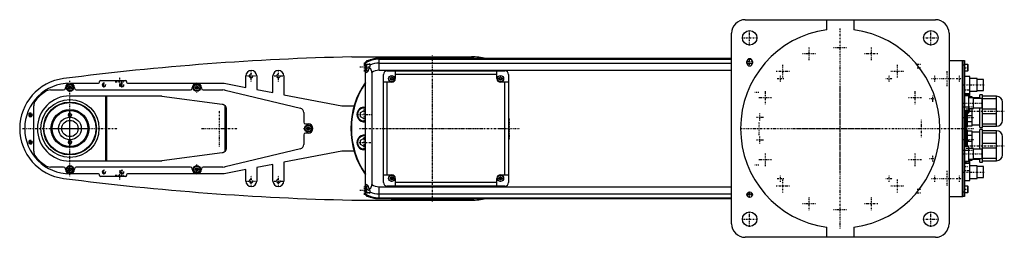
# Model space of a CAD drawing. Extents: x -906 to 181, y -120 to 120.
import ezdxf

# ---------------------------------------------------------------- set-up
doc = ezdxf.new("R2010")
doc.units = 0
doc.linetypes.add('CENTER', pattern=[1.5, 0.45, -0.5, 0.05, -0.5])
for name, color, linetype in [('AM_0', 7, 'CONTINUOUS'), ('AM_10', 7, 'CONTINUOUS'), ('AM_7', 7, 'CENTER')]:
    doc.layers.add(name, color=color, linetype=linetype)

msp = doc.modelspace()

# ---------------------------------------------------------------- linework, layer by layer
at = {"layer": 'AM_0', "color": 7, "linetype": 'CONTINUOUS'}
for p, q in [((-105, 120), (105, 120)), ((-15, 109), (-15, 120)), ((15, 120), (15, 109)), ((-120, -105), (-120, 105)), ((120, 105), (120, -105)), ((-539.1, 79), (-407, 79)), ((-120, 77.3), (-509, 77.3)), ((-509, 64.2), (-509, 77.3)), ((-509, 76.5), (-120, 76.5)), ((-406, 78.5), (-494, 78.5)), ((-101.6, 76.5), (-98.4, 76.5)), ((-524, -73), (-524, 73)), ((-524, 67), (-523, 67)), ((-522.6, 74.5), (-523, 74.1)), ((-523, 73.6), (-523, 74.1)), ((-522.6, 70.5), (-523, 70.1)), ((-523, 63.9), (-523, 70.1)), ((-521.3, 74.5), (-522.6, 74.5)), ((-522.6, 73.8), (-522.6, 74.5)), ((-519, 70.5), (-522.6, 70.5)), ((-522.6, 63.5), (-522.6, 70.5)), ((-520.3, 67.6), (-520.3, 67)), ((-519, 71.2), (-519, 68.4)), ((-509, 72.1), (-120, 72.1)), ((-103, 72), (-103, 74)), ((-103, 72.1), (-97, 72.1)), ((-97, 74), (-97, 72)), ((120, 75), (135, 75)), ((135, 75), (135.1, 75)), ((135, -75), (135, 75)), ((135, 70), (135.1, 70)), ((135.1, 75), (135.1, -75)), ((135.1, 75), (137, 75)), ((137, 70), (135.1, 70)), ((137, 75), (137, -75)), ((140.6, 70.5), (137, 70.5)), ((141, 70.1), (140.6, 70.5)), ((140.6, 63.5), (140.6, 70.5)), ((141, 63.9), (141, 70.1)), ((-656, 45.4), (-656, 58)), ((-644, 58), (-644, 43.1)), ((-626, 39.6), (-626, 58)), ((-614, 58), (-614, 37.3)), ((-523, 63.9), (-522.6, 63.5)), ((-522.6, 63.5), (-521.2, 63.5)), ((-517, 61.9), (-517, -61.9)), ((-509, 64.2), (-120, 64.2)), ((-504, -59.5), (-504, 59.5)), ((-500, 63.5), (-370, 63.5)), ((-496.5, 55.9), (-495, 56.7)), ((-496.5, 54.1), (-496.5, 55.9)), ((-495, 56.7), (-493.5, 55.9)), ((-493.5, 55.9), (-493.5, 54.1)), ((-491, 63.5), (-491, 55)), ((-379, 59.5), (-491, 59.5)), ((-379, 55), (-379, 63.5)), ((-376.5, 55.9), (-375, 56.7)), ((-376.5, 54.1), (-376.5, 55.9)), ((-375, 56.7), (-373.5, 55.9)), ((-373.5, 55.9), (-373.5, 54.1)), ((-366, 59.5), (-366, -59.5)), ((137, 63.5), (140.6, 63.5)), ((143, 57.5), (137, 57.5)), ((140.6, 63.5), (141, 63.9)), ((143, 35), (143, 57.5)), ((151, 55), (143, 55)), ((151, 41), (151, 55)), ((-855, 44.5), (-855, 45)), ((-851.5, 45.9), (-850, 46.7)), ((-851.5, 44.1), (-851.5, 45.9)), ((-850, 43.3), (-851.5, 44.1)), ((-850, 50), (-818.5, 50)), ((-850, 46.7), (-848.5, 45.9)), ((-848.5, 44.1), (-850, 43.3)), ((-848.5, 45.9), (-848.5, 44.1)), ((-845, 45), (-845, 44.5)), ((-817.5, 51), (-817.5, 51.9)), ((-816.5, 52.9), (-788.5, 52.9)), ((-787.5, 51.9), (-787.5, 51)), ((-786.5, 50), (-680, 50)), ((-715, 44.5), (-715, 45)), ((-711.5, 45.9), (-710, 46.7)), ((-711.5, 44.1), (-711.5, 45.9)), ((-710, 43.3), (-711.5, 44.1)), ((-710, 46.7), (-708.5, 45.9)), ((-708.5, 44.1), (-710, 43.3)), ((-708.5, 45.9), (-708.5, 44.1)), ((-705, 45), (-705, 44.5)), ((-680, 50), (-656, 45.4)), ((-495, 51), (-504, 51)), ((-500, -51), (-500, 51)), ((-495, 53.3), (-496.5, 54.1)), ((-493.5, 54.1), (-495, 53.3)), ((-375, 53.3), (-376.5, 54.1)), ((-373.5, 54.1), (-375, 53.3)), ((-366, 51), (-375, 51)), ((-370, -51), (-370, 51)), ((158, 54.2), (151, 54.2)), ((158, 41.8), (158, 54.2)), ((-871.6, 42.5), (-857, 42.5)), ((-850, 36), (-751.3, 36)), ((-843, 42.5), (-717, 42.5)), ((-810.3, -36), (-810.3, 36)), ((-809.7, 36), (-809.7, -36)), ((-748.7, 35.8), (-682.1, 27)), ((-703, 42.5), (-681.2, 42.5)), ((-678.9, 42.2), (-595.8, 22.4)), ((-644, 43.1), (-626, 39.6)), ((-614, 37.3), (-550, 25)), ((137, 38.5), (143, 38.5)), ((142, 36), (137, 36)), ((139, 36), (139, 38.5)), ((142, 20), (142, 36)), ((145.5, 35), (142, 35)), ((154, 34), (142, 34)), ((142.6, 35), (142.6, 38.5)), ((143, 41), (151, 41)), ((145.5, 34), (145.5, 35)), ((147, 22), (147, 34)), ((156.5, 33.2), (147, 33.2)), ((151, 41.8), (158, 41.8)), ((157, 37), (154, 37)), ((154, 33.3), (154, 37)), ((156.5, 22.8), (156.5, 33.2)), ((157, 1), (157, 37)), ((172.5, 35.5), (157, 35.5)), ((157, 33.2), (172.5, 33.2)), ((172.5, 2.5), (172.5, 35.5)), ((-890, -24.9), (-890, 24.9)), ((-679.1, 25.4), (-679.1, -25.4)), ((-677.8, 22), (-677.8, -22)), ((-550, 25), (-536.5, 25)), ((142, 22), (147, 22)), ((142.6, 18.2), (142.6, 22)), ((143, 18.6), (143, 22)), ((145.5, 3), (145.5, 22)), ((147, 22.8), (156.5, 22.8)), ((154, 1), (154, 22.8)), ((179, 9), (179, 29)), ((-592, 17.5), (-592, 7)), ((-529.5, 17.7), (-525.5, 20)), ((-529.5, 13), (-529.5, 17.7)), ((-525.5, 10.7), (-529.5, 13)), ((-525.5, 20), (-524, 19.1)), ((-524, 11.6), (-525.5, 10.7)), ((137, 20), (142, 20)), ((139, -20), (139, 20)), ((139, 18.2), (142.6, 18.2)), ((140.5, 2), (140.5, 18.2)), ((140.5, 14.5), (145.5, 14.5)), ((142.6, 18.2), (143, 18.6)), ((172.5, 21.3), (157, 21.3)), ((157, 16.7), (172.5, 16.7)), ((-590, 5), (-587, 5)), ((-588.5, 0.9), (-587, 1.7)), ((-588.5, -0.9), (-588.5, 0.9)), ((-587, 1.7), (-585.5, 0.9)), ((-585.5, 0.9), (-585.5, -0.9)), ((139, 2), (140.5, 2)), ((145.5, 7.5), (140.5, 7.5)), ((140.5, 3), (145.5, 3)), ((145.5, 4), (154, 4)), ((154, 1), (157, 1)), ((172.5, 4.8), (157, 4.8)), ((157, 2.5), (172.5, 2.5)), ((-592, -7), (-592, -17.5)), ((-587, -5), (-590, -5)), ((-587, -1.7), (-588.5, -0.9)), ((-585.5, -0.9), (-587, -1.7)), ((-529.5, -13), (-525.5, -10.7)), ((-525.5, -10.7), (-524, -11.6)), ((140.5, -2), (139, -2)), ((140.5, -20), (140.5, -2)), ((145.5, -3), (140.5, -3)), ((140.5, -7.5), (145.5, -7.5)), ((145.5, -22), (145.5, -3)), ((154, -4), (145.5, -4)), ((157, -1), (154, -1)), ((154, -22.8), (154, -1)), ((157, -37), (157, -1)), ((172.5, -2.5), (157, -2.5)), ((157, -4.8), (172.5, -4.8)), ((172.5, -35.5), (172.5, -2.5)), ((179, -29), (179, -9)), ((-529.5, -17.7), (-529.5, -13)), ((-525.5, -20), (-529.5, -17.7)), ((-524, -19.1), (-525.5, -20)), ((142, -20), (137, -20)), ((145.5, -14.5), (140.5, -14.5)), ((142, -36), (142, -20)), ((172.5, -16.7), (157, -16.7)), ((157, -21.3), (172.5, -21.3)), ((-682.1, -27), (-748.7, -35.8)), ((-595.8, -22.4), (-678.9, -42.2)), ((-550, -25), (-614, -37.3)), ((-536.5, -25), (-550, -25)), ((147, -22), (142, -22)), ((147, -34), (147, -22)), ((156.5, -22.8), (147, -22.8)), ((156.5, -33.2), (156.5, -22.8)), ((-857, -42.5), (-871.6, -42.5)), ((-851.5, -44.1), (-850, -43.3)), ((-751.3, -36), (-850, -36)), ((-850, -43.3), (-848.5, -44.1)), ((-717, -42.5), (-843, -42.5)), ((-711.5, -44.1), (-710, -43.3)), ((-710, -43.3), (-708.5, -44.1)), ((-681.2, -42.5), (-703, -42.5)), ((-626, -39.6), (-644, -43.1)), ((-644, -43.1), (-644, -58)), ((-626, -58), (-626, -39.6)), ((-614, -37.3), (-614, -58)), ((137, -36), (142, -36)), ((143, -38.5), (137, -38.5)), ((139, -38.5), (139, -36)), ((142, -34), (154, -34)), ((142.6, -34.2), (142, -34.2)), ((143, -34.6), (142.6, -34.2)), ((142.6, -38.5), (142.6, -34.2)), ((143, -57.5), (143, -34.6)), ((143, -35), (145.5, -35)), ((151, -41), (143, -41)), ((145.5, -35), (145.5, -34)), ((147, -33.2), (156.5, -33.2)), ((151, -55), (151, -41)), ((158, -41.8), (151, -41.8)), ((154, -37), (154, -33.3)), ((154, -37), (157, -37)), ((172.5, -33.2), (157, -33.2)), ((157, -35.5), (172.5, -35.5)), ((158, -54.2), (158, -41.8)), ((-855, -45), (-855, -44.5)), ((-851.5, -45.9), (-851.5, -44.1)), ((-850, -46.7), (-851.5, -45.9)), ((-848.5, -45.9), (-850, -46.7)), ((-818.5, -50), (-850, -50)), ((-848.5, -44.1), (-848.5, -45.9)), ((-845, -44.5), (-845, -45)), ((-817.5, -51.9), (-817.5, -51)), ((-788.5, -52.9), (-816.5, -52.9)), ((-787.5, -51), (-787.5, -51.9)), ((-680, -50), (-786.5, -50)), ((-715, -45), (-715, -44.5)), ((-711.5, -45.9), (-711.5, -44.1)), ((-710, -46.7), (-711.5, -45.9)), ((-708.5, -45.9), (-710, -46.7)), ((-708.5, -44.1), (-708.5, -45.9)), ((-705, -44.5), (-705, -45)), ((-656, -45.4), (-680, -50)), ((-656, -58), (-656, -45.4)), ((-504, -51), (-495, -51)), ((-496.5, -54.1), (-495, -53.3)), ((-496.5, -55.9), (-496.5, -54.1)), ((-495, -53.3), (-493.5, -54.1)), ((-493.5, -54.1), (-493.5, -55.9)), ((-376.5, -54.1), (-375, -53.3)), ((-376.5, -55.9), (-376.5, -54.1)), ((-375, -51), (-366, -51)), ((-375, -53.3), (-373.5, -54.1)), ((-373.5, -54.1), (-373.5, -55.9)), ((151, -54.2), (158, -54.2)), ((-522.6, -63.5), (-523, -63.9)), ((-523, -70.1), (-523, -63.9)), ((-521.2, -63.5), (-522.6, -63.5)), ((-522.6, -70.5), (-522.6, -63.5)), ((-509, -77.3), (-509, -64.2)), ((-509, -64.2), (-120, -64.2)), ((-370, -63.5), (-500, -63.5)), ((-495, -56.7), (-496.5, -55.9)), ((-493.5, -55.9), (-495, -56.7)), ((-491, -55), (-491, -63.5)), ((-379, -59.5), (-491, -59.5)), ((-379, -63.5), (-379, -55)), ((-375, -56.7), (-376.5, -55.9)), ((-373.5, -55.9), (-375, -56.7)), ((137, -57.5), (143, -57.5)), ((140.6, -63.5), (137, -63.5)), ((141, -63.9), (140.6, -63.5)), ((140.6, -70.5), (140.6, -63.5)), ((141, -70.1), (141, -63.9)), ((143, -55), (151, -55)), ((-524, -67), (-523, -67)), ((-523, -70.1), (-522.6, -70.5)), ((-523, -74.1), (-523, -73.6)), ((-523, -74.1), (-522.6, -74.5)), ((-522.6, -70.5), (-519, -70.5)), ((-522.6, -74.5), (-522.6, -73.8)), ((-522.6, -74.5), (-521.3, -74.5)), ((-520.3, -67), (-520.3, -67.6)), ((-519, -68.4), (-519, -71.2)), ((-509, -72.1), (-120, -72.1)), ((-102.9, -72.1), (-97.1, -72.1)), ((120, -75), (135, -75)), ((135, -70), (135.1, -70)), ((135, -75), (135.1, -75)), ((135.1, -70), (137, -70)), ((137, -75), (135.1, -75)), ((137, -70.5), (140.6, -70.5)), ((140.6, -70.5), (141, -70.1)), ((-539.1, -79), (-407, -79)), ((-509, -76.5), (-120, -76.5)), ((-509, -77.3), (-120, -77.3)), ((-494, -78.5), (-406, -78.5)), ((-15, -120), (-15, -109)), ((15, -109), (15, -120)), ((105, -120), (-105, -120))]:
    msp.add_line(p, q, dxfattribs=at)
for points in [[(-520.3, 67, 0), (-520.3, 67, 0), (-520.3, 66.9, 0), (-520.3, 66.8, 0), (-520.3, 66.8, 0), (-520.3, 66.7, 0), (-520.3, 66.6, 0), (-520.4, 66.5, 0), (-520.4, 66.5, 0), (-520.4, 66.4, 0), (-520.4, 66.3, 0), (-520.4, 66.3, 0), (-520.4, 66.2, 0), (-520.4, 66.1, 0), (-520.4, 66.1, 0), (-520.4, 66, 0), (-520.4, 65.9, 0), (-520.4, 65.8, 0), (-520.4, 65.8, 0), (-520.4, 65.7, 0), (-520.5, 65.6, 0), (-520.5, 65.6, 0), (-520.5, 65.5, 0), (-520.5, 65.5, 0), (-520.5, 65.4, 0), (-520.5, 65.3, 0), (-520.5, 65.3, 0), (-520.5, 65.2, 0), (-520.6, 65.2, 0), (-520.6, 65.1, 0), (-520.6, 65, 0), (-520.6, 64.9, 0), (-520.7, 64.9, 0), (-520.7, 64.8, 0), (-520.7, 64.8, 0), (-520.7, 64.7, 0), (-520.7, 64.6, 0), (-520.8, 64.6, 0), (-520.8, 64.5, 0), (-520.8, 64.4, 0), (-520.8, 64.4, 0), (-520.8, 64.3, 0), (-520.9, 64.3, 0), (-520.9, 64.2, 0), (-520.9, 64.1, 0), (-520.9, 64.1, 0), (-521, 64, 0), (-521, 64, 0), (-521, 63.9, 0), (-521, 63.9, 0), (-521.1, 63.8, 0), (-521.1, 63.7, 0), (-521.1, 63.7, 0), (-521.2, 63.6, 0), (-521.2, 63.6, 0), (-521.2, 63.5, 0), (-521.2, 63.5, 0), (-521.2, 63.4, 0), (-521.3, 63.4, 0), (-521.3, 63.3, 0), (-521.3, 63.2, 0), (-521.4, 63.2, 0), (-521.4, 63.2, 0), (-521.4, 63.1, 0), (-521.4, 63.1, 0), (-521.5, 63.1, 0), (-521.5, 63, 0), (-521.5, 63, 0), (-521.5, 62.9, 0), (-521.6, 62.9, 0), (-521.6, 62.9, 0), (-521.6, 62.8, 0), (-521.6, 62.8, 0), (-521.7, 62.7, 0), (-521.7, 62.7, 0), (-521.7, 62.6, 0), (-521.8, 62.6, 0), (-521.8, 62.6, 0), (-521.8, 62.5, 0), (-521.8, 62.5, 0), (-521.9, 62.4, 0), (-521.9, 62.4, 0), (-521.9, 62.4, 0), (-522, 62.3, 0), (-522, 62.3, 0), (-522, 62.3, 0), (-522.1, 62.2, 0), (-522.1, 62.2, 0), (-522.1, 62.2, 0), (-522.2, 62.1, 0), (-522.2, 62.1, 0), (-522.2, 62.1, 0), (-522.2, 62.1, 0), (-522.3, 62, 0), (-522.3, 62, 0), (-522.3, 62, 0), (-522.4, 61.9, 0), (-522.4, 61.9, 0), (-522.4, 61.9, 0), (-522.4, 61.9, 0), (-522.5, 61.8, 0), (-522.5, 61.8, 0), (-522.5, 61.8, 0), (-522.6, 61.8, 0), (-522.6, 61.7, 0), (-522.6, 61.7, 0), (-522.6, 61.7, 0), (-522.7, 61.7, 0), (-522.7, 61.7, 0), (-522.7, 61.7, 0), (-522.7, 61.7, 0), (-522.8, 61.6, 0), (-522.8, 61.6, 0), (-522.8, 61.6, 0), (-522.8, 61.6, 0), (-522.9, 61.6, 0), (-522.9, 61.6, 0), (-522.9, 61.6, 0), (-523, 61.6, 0), (-523, 61.5, 0), (-523, 61.5, 0), (-523, 61.5, 0), (-523.1, 61.5, 0), (-523.1, 61.5, 0), (-523.1, 61.5, 0), (-523.1, 61.5, 0), (-523.2, 61.5, 0), (-523.2, 61.5, 0), (-523.2, 61.5, 0), (-523.2, 61.5, 0), (-523.2, 61.5, 0)], [(-517, 61.9, 0), (-517, 62.1, 0), (-517, 62.4, 0), (-517, 62.5, 0), (-517, 62.6, 0), (-517, 62.6, 0), (-517, 62.6, 0), (-517, 62.7, 0), (-517, 62.8, 0), (-517.1, 62.8, 0), (-517.1, 62.9, 0), (-517.1, 63, 0), (-517.1, 63, 0), (-517.1, 63.1, 0), (-517.1, 63.1, 0), (-517.1, 63.2, 0), (-517.1, 63.2, 0), (-517.1, 63.3, 0), (-517.1, 63.4, 0), (-517.1, 63.4, 0), (-517.1, 63.5, 0), (-517.2, 63.5, 0), (-517.2, 63.6, 0), (-517.2, 63.6, 0), (-517.2, 63.7, 0), (-517.2, 63.8, 0), (-517.2, 63.9, 0), (-517.3, 63.9, 0), (-517.3, 63.9, 0), (-517.3, 64, 0), (-517.3, 64.1, 0), (-517.3, 64.1, 0), (-517.3, 64.2, 0), (-517.4, 64.3, 0), (-517.4, 64.3, 0), (-517.4, 64.3, 0), (-517.4, 64.4, 0), (-517.4, 64.5, 0), (-517.5, 64.5, 0), (-517.5, 64.6, 0), (-517.5, 64.7, 0), (-517.5, 64.7, 0), (-517.5, 64.7, 0), (-517.6, 64.8, 0), (-517.6, 64.8, 0), (-517.6, 64.9, 0), (-517.7, 65, 0), (-517.7, 65, 0), (-517.7, 65.1, 0), (-517.7, 65.1, 0), (-517.8, 65.2, 0), (-517.8, 65.2, 0), (-517.8, 65.3, 0), (-517.9, 65.3, 0), (-517.9, 65.4, 0), (-517.9, 65.4, 0), (-517.9, 65.4, 0), (-518, 65.5, 0), (-518, 65.6, 0), (-518, 65.6, 0), (-518, 65.6, 0), (-518.1, 65.7, 0), (-518.1, 65.7, 0), (-518.1, 65.8, 0), (-518.1, 65.8, 0), (-518.2, 65.8, 0), (-518.2, 65.9, 0), (-518.3, 65.9, 0), (-518.3, 66, 0), (-518.3, 66, 0), (-518.4, 66.1, 0), (-518.4, 66.1, 0), (-518.4, 66.1, 0), (-518.5, 66.2, 0), (-518.6, 66.3, 0), (-518.9, 66.6, 0), (-519.1, 66.8, 0), (-519.4, 67.1, 0), (-519.5, 67.2, 0), (-519.6, 67.2, 0), (-519.9, 67.4, 0), (-520.2, 67.6, 0), (-520.3, 67.6, 0)], [(-523.2, 61.5, 0), (-523.3, 61.5, 0), (-523.3, 61.5, 0), (-523.4, 61.5, 0), (-523.4, 61.5, 0), (-523.4, 61.5, 0), (-523.5, 61.6, 0), (-523.5, 61.6, 0), (-523.6, 61.6, 0), (-523.6, 61.6, 0), (-523.7, 61.7, 0), (-523.7, 61.7, 0), (-523.7, 61.7, 0), (-523.7, 61.8, 0), (-523.8, 61.9, 0), (-523.8, 61.9, 0), (-523.9, 62, 0), (-523.9, 62.1, 0), (-523.9, 62.1, 0), (-523.9, 62.2, 0), (-524, 62.2, 0), (-524, 62.3, 0), (-524, 62.4, 0)], [(-751.3, 36, 0), (-750.9, 36, 0), (-750, 36, 0), (-749.1, 35.9, 0), (-748.7, 35.8, 0)], [(-682.1, 27, 0), (-682, 26.9, 0), (-681.9, 26.9, 0), (-681.7, 26.9, 0), (-681.6, 26.8, 0), (-681.5, 26.8, 0), (-681.3, 26.8, 0), (-681.1, 26.7, 0), (-680.9, 26.6, 0), (-680.8, 26.6, 0), (-680.6, 26.5, 0), (-680.5, 26.4, 0), (-680.4, 26.4, 0), (-680.3, 26.3, 0), (-680.1, 26.2, 0), (-679.9, 26.1, 0), (-679.8, 26, 0), (-679.6, 25.9, 0), (-679.6, 25.8, 0), (-679.5, 25.7, 0), (-679.3, 25.6, 0), (-679.2, 25.5, 0), (-679.1, 25.4, 0)], [(-679.1, 25.4, 0), (-679.1, 25.3, 0), (-678.9, 25.2, 0), (-678.8, 25, 0), (-678.7, 24.9, 0), (-678.7, 24.8, 0), (-678.6, 24.6, 0), (-678.5, 24.5, 0), (-678.4, 24.3, 0), (-678.3, 24.1, 0), (-678.2, 23.9, 0), (-678.1, 23.8, 0), (-678.1, 23.7, 0), (-678, 23.5, 0), (-678, 23.3, 0), (-677.9, 23.1, 0), (-677.9, 23, 0), (-677.9, 22.8, 0), (-677.8, 22.7, 0), (-677.8, 22.6, 0), (-677.8, 22.6, 0), (-677.8, 22.6, 0), (-677.8, 22.6, 0), (-677.8, 22.5, 0), (-677.8, 22.5, 0), (-677.8, 22.5, 0), (-677.8, 22.4, 0), (-677.8, 22.4, 0), (-677.8, 22.4, 0), (-677.8, 22.3, 0), (-677.8, 22.3, 0), (-677.8, 22.3, 0), (-677.8, 22.3, 0), (-677.8, 22.2, 0), (-677.8, 22.2, 0), (-677.8, 22.1, 0), (-677.8, 22.1, 0), (-677.8, 22.1, 0), (-677.8, 22.1, 0), (-677.8, 22, 0), (-677.8, 22, 0)], [(-848.2, -12.4, 0), (-848.2, -12.4, 0), (-848.2, -12.4, 0), (-848.2, -12.4, 0), (-848.2, -12.4, 0), (-848.2, -12.4, 0), (-848.2, -12.4, 0), (-848.2, -12.4, 0), (-848.2, -12.4, 0), (-848.2, -12.4, 0), (-848.2, -12.4, 0), (-848.2, -12.4, 0), (-848.2, -12.4, 0), (-848.3, -12.4, 0), (-848.3, -12.4, 0), (-848.3, -12.4, 0), (-848.3, -12.4, 0), (-848.3, -12.4, 0), (-848.3, -12.4, 0), (-848.4, -12.4, 0), (-848.4, -12.4, 0), (-848.4, -12.4, 0), (-848.4, -12.4, 0), (-848.4, -12.4, 0), (-848.5, -12.4, 0), (-848.5, -12.4, 0), (-848.5, -12.4, 0), (-848.5, -12.4, 0), (-848.5, -12.4, 0), (-848.6, -12.4, 0), (-848.6, -12.4, 0), (-848.6, -12.4, 0), (-848.7, -12.4, 0), (-848.7, -12.4, 0), (-848.7, -12.4, 0), (-848.8, -12.4, 0), (-848.8, -12.4, 0), (-848.8, -12.4, 0), (-848.9, -12.4, 0), (-848.9, -12.5, 0), (-848.9, -12.5, 0), (-849, -12.5, 0), (-849, -12.5, 0), (-849, -12.5, 0), (-849.1, -12.5, 0), (-849.1, -12.5, 0), (-849.2, -12.5, 0), (-849.2, -12.5, 0), (-849.2, -12.5, 0), (-849.3, -12.5, 0), (-849.3, -12.5, 0), (-849.4, -12.5, 0), (-849.4, -12.5, 0), (-849.5, -12.5, 0), (-849.5, -12.5, 0), (-849.5, -12.5, 0), (-849.6, -12.5, 0), (-849.7, -12.5, 0), (-849.7, -12.5, 0), (-849.8, -12.5, 0), (-849.8, -12.5, 0), (-849.8, -12.5, 0), (-849.9, -12.5, 0), (-849.9, -12.5, 0), (-850, -12.5, 0), (-850, -12.5, 0), (-850, -12.5, 0), (-850.1, -12.5, 0), (-850.1, -12.5, 0), (-850.2, -12.5, 0), (-850.2, -12.5, 0), (-850.2, -12.5, 0), (-850.3, -12.5, 0), (-850.3, -12.5, 0), (-850.4, -12.5, 0), (-850.5, -12.5, 0), (-850.5, -12.5, 0), (-850.5, -12.5, 0), (-850.6, -12.5, 0), (-850.6, -12.5, 0), (-850.7, -12.5, 0), (-850.7, -12.5, 0), (-850.8, -12.5, 0), (-850.8, -12.5, 0), (-850.8, -12.5, 0), (-850.9, -12.5, 0), (-850.9, -12.5, 0), (-851, -12.5, 0), (-851, -12.5, 0), (-851, -12.5, 0), (-851.1, -12.5, 0), (-851.1, -12.5, 0), (-851.1, -12.4, 0), (-851.2, -12.4, 0), (-851.2, -12.4, 0), (-851.2, -12.4, 0), (-851.3, -12.4, 0), (-851.3, -12.4, 0), (-851.3, -12.4, 0), (-851.4, -12.4, 0), (-851.4, -12.4, 0), (-851.4, -12.4, 0), (-851.5, -12.4, 0), (-851.5, -12.4, 0), (-851.5, -12.4, 0), (-851.5, -12.4, 0), (-851.5, -12.4, 0), (-851.6, -12.4, 0), (-851.6, -12.4, 0), (-851.6, -12.4, 0), (-851.6, -12.4, 0), (-851.6, -12.4, 0), (-851.7, -12.4, 0), (-851.7, -12.4, 0), (-851.7, -12.4, 0), (-851.7, -12.4, 0), (-851.7, -12.4, 0), (-851.7, -12.4, 0), (-851.8, -12.4, 0), (-851.8, -12.4, 0), (-851.8, -12.4, 0), (-851.8, -12.4, 0), (-851.8, -12.4, 0), (-851.8, -12.4, 0), (-851.8, -12.4, 0), (-851.8, -12.4, 0), (-851.8, -12.4, 0), (-851.8, -12.4, 0), (-851.8, -12.4, 0), (-851.8, -12.4, 0), (-851.8, -12.4, 0)], [(-679.1, -25.4, 0), (-679.2, -25.5, 0), (-679.3, -25.6, 0), (-679.5, -25.7, 0), (-679.6, -25.8, 0), (-679.6, -25.9, 0), (-679.8, -26, 0), (-679.9, -26.1, 0), (-680.1, -26.2, 0), (-680.3, -26.3, 0), (-680.4, -26.4, 0), (-680.5, -26.4, 0), (-680.6, -26.5, 0), (-680.8, -26.6, 0), (-680.9, -26.6, 0), (-681.1, -26.7, 0), (-681.3, -26.8, 0), (-681.5, -26.8, 0), (-681.6, -26.8, 0), (-681.7, -26.9, 0), (-681.9, -26.9, 0), (-682, -26.9, 0), (-682.1, -27, 0)], [(-677.8, -22, 0), (-677.8, -22, 0), (-677.8, -22.1, 0), (-677.8, -22.1, 0), (-677.8, -22.1, 0), (-677.8, -22.1, 0), (-677.8, -22.2, 0), (-677.8, -22.2, 0), (-677.8, -22.3, 0), (-677.8, -22.3, 0), (-677.8, -22.3, 0), (-677.8, -22.3, 0), (-677.8, -22.4, 0), (-677.8, -22.4, 0), (-677.8, -22.4, 0), (-677.8, -22.5, 0), (-677.8, -22.5, 0), (-677.8, -22.5, 0), (-677.8, -22.6, 0), (-677.8, -22.6, 0), (-677.8, -22.6, 0), (-677.8, -22.6, 0), (-677.8, -22.7, 0), (-677.9, -22.8, 0), (-677.9, -23, 0), (-677.9, -23.1, 0), (-678, -23.3, 0), (-678, -23.5, 0), (-678.1, -23.7, 0), (-678.1, -23.8, 0), (-678.2, -23.9, 0), (-678.3, -24.1, 0), (-678.4, -24.3, 0), (-678.5, -24.5, 0), (-678.6, -24.6, 0), (-678.7, -24.8, 0), (-678.7, -24.9, 0), (-678.8, -25, 0), (-678.9, -25.2, 0), (-679.1, -25.3, 0), (-679.1, -25.4, 0)], [(-748.7, -35.8, 0), (-749.1, -35.9, 0), (-750, -36, 0), (-750.9, -36, 0), (-751.3, -36, 0)], [(-524, -62.4, 0), (-524, -62.3, 0), (-524, -62.2, 0), (-523.9, -62.2, 0), (-523.9, -62.1, 0), (-523.9, -62.1, 0), (-523.9, -62, 0), (-523.8, -61.9, 0), (-523.8, -61.9, 0), (-523.7, -61.8, 0), (-523.7, -61.7, 0), (-523.7, -61.7, 0), (-523.7, -61.7, 0), (-523.6, -61.6, 0), (-523.6, -61.6, 0), (-523.5, -61.6, 0), (-523.5, -61.6, 0), (-523.4, -61.5, 0), (-523.4, -61.5, 0), (-523.4, -61.5, 0), (-523.3, -61.5, 0), (-523.3, -61.5, 0), (-523.2, -61.5, 0)], [(-523.2, -61.5, 0), (-523.2, -61.5, 0), (-523.2, -61.5, 0), (-523.2, -61.5, 0), (-523.2, -61.5, 0), (-523.1, -61.5, 0), (-523.1, -61.5, 0), (-523.1, -61.5, 0), (-523.1, -61.5, 0), (-523, -61.5, 0), (-523, -61.5, 0), (-523, -61.5, 0), (-523, -61.6, 0), (-522.9, -61.6, 0), (-522.9, -61.6, 0), (-522.9, -61.6, 0), (-522.8, -61.6, 0), (-522.8, -61.6, 0), (-522.8, -61.6, 0), (-522.8, -61.6, 0), (-522.7, -61.7, 0), (-522.7, -61.7, 0), (-522.7, -61.7, 0), (-522.7, -61.7, 0), (-522.6, -61.7, 0), (-522.6, -61.7, 0), (-522.6, -61.7, 0), (-522.6, -61.8, 0), (-522.5, -61.8, 0), (-522.5, -61.8, 0), (-522.5, -61.8, 0), (-522.4, -61.9, 0), (-522.4, -61.9, 0), (-522.4, -61.9, 0), (-522.4, -61.9, 0), (-522.3, -62, 0), (-522.3, -62, 0), (-522.3, -62, 0), (-522.2, -62.1, 0), (-522.2, -62.1, 0), (-522.2, -62.1, 0), (-522.2, -62.1, 0), (-522.1, -62.2, 0), (-522.1, -62.2, 0), (-522.1, -62.2, 0), (-522, -62.3, 0), (-522, -62.3, 0), (-522, -62.3, 0), (-521.9, -62.4, 0), (-521.9, -62.4, 0), (-521.9, -62.4, 0), (-521.8, -62.5, 0), (-521.8, -62.5, 0), (-521.8, -62.6, 0), (-521.8, -62.6, 0), (-521.7, -62.6, 0), (-521.7, -62.7, 0), (-521.7, -62.7, 0), (-521.6, -62.8, 0), (-521.6, -62.8, 0), (-521.6, -62.9, 0), (-521.6, -62.9, 0), (-521.5, -62.9, 0), (-521.5, -63, 0), (-521.5, -63, 0), (-521.5, -63.1, 0), (-521.4, -63.1, 0), (-521.4, -63.1, 0), (-521.4, -63.2, 0), (-521.4, -63.2, 0), (-521.3, -63.2, 0), (-521.3, -63.3, 0), (-521.3, -63.4, 0), (-521.2, -63.4, 0), (-521.2, -63.5, 0), (-521.2, -63.5, 0), (-521.2, -63.6, 0), (-521.2, -63.6, 0), (-521.1, -63.7, 0), (-521.1, -63.7, 0), (-521.1, -63.8, 0), (-521, -63.9, 0), (-521, -63.9, 0), (-521, -64, 0), (-521, -64, 0), (-520.9, -64.1, 0), (-520.9, -64.1, 0), (-520.9, -64.2, 0), (-520.9, -64.3, 0), (-520.8, -64.3, 0), (-520.8, -64.4, 0), (-520.8, -64.4, 0), (-520.8, -64.5, 0), (-520.8, -64.6, 0), (-520.7, -64.6, 0), (-520.7, -64.7, 0), (-520.7, -64.8, 0), (-520.7, -64.8, 0), (-520.7, -64.9, 0), (-520.6, -64.9, 0), (-520.6, -65, 0), (-520.6, -65.1, 0), (-520.6, -65.2, 0), (-520.5, -65.2, 0), (-520.5, -65.3, 0), (-520.5, -65.3, 0), (-520.5, -65.4, 0), (-520.5, -65.5, 0), (-520.5, -65.5, 0), (-520.5, -65.6, 0), (-520.5, -65.6, 0), (-520.4, -65.7, 0), (-520.4, -65.8, 0), (-520.4, -65.8, 0), (-520.4, -65.9, 0), (-520.4, -66, 0), (-520.4, -66.1, 0), (-520.4, -66.1, 0), (-520.4, -66.2, 0), (-520.4, -66.3, 0), (-520.4, -66.3, 0), (-520.4, -66.4, 0), (-520.4, -66.5, 0), (-520.4, -66.5, 0), (-520.3, -66.6, 0), (-520.3, -66.7, 0), (-520.3, -66.8, 0), (-520.3, -66.8, 0), (-520.3, -66.9, 0), (-520.3, -67, 0), (-520.3, -67, 0)], [(-520.3, -67.6, 0), (-520.2, -67.6, 0), (-519.9, -67.4, 0), (-519.6, -67.2, 0), (-519.5, -67.1, 0), (-519.4, -67, 0), (-519.1, -66.8, 0), (-518.8, -66.6, 0), (-518.6, -66.3, 0), (-518.4, -66.2, 0), (-518.4, -66.1, 0), (-518.4, -66.1, 0), (-518.3, -66, 0), (-518.3, -66, 0), (-518.3, -66, 0), (-518.3, -65.9, 0), (-518.2, -65.9, 0), (-518.2, -65.8, 0), (-518.1, -65.8, 0), (-518.1, -65.7, 0), (-518.1, -65.7, 0), (-518.1, -65.7, 0), (-518, -65.6, 0), (-518, -65.6, 0), (-518, -65.5, 0), (-518, -65.5, 0), (-517.9, -65.4, 0), (-517.9, -65.4, 0), (-517.9, -65.4, 0), (-517.9, -65.3, 0), (-517.8, -65.3, 0), (-517.8, -65.2, 0), (-517.8, -65.1, 0), (-517.7, -65.1, 0), (-517.7, -65.1, 0), (-517.7, -65, 0), (-517.7, -65, 0), (-517.6, -64.9, 0), (-517.6, -64.8, 0), (-517.6, -64.8, 0), (-517.5, -64.7, 0), (-517.5, -64.7, 0), (-517.5, -64.6, 0), (-517.5, -64.6, 0), (-517.5, -64.5, 0), (-517.4, -64.5, 0), (-517.4, -64.4, 0), (-517.4, -64.3, 0), (-517.4, -64.3, 0), (-517.4, -64.3, 0), (-517.3, -64.2, 0), (-517.3, -64.1, 0), (-517.3, -64.1, 0), (-517.3, -64, 0), (-517.3, -63.9, 0), (-517.2, -63.9, 0), (-517.2, -63.8, 0), (-517.2, -63.8, 0), (-517.2, -63.7, 0), (-517.2, -63.6, 0), (-517.2, -63.6, 0), (-517.2, -63.5, 0), (-517.1, -63.5, 0), (-517.1, -63.4, 0), (-517.1, -63.4, 0), (-517.1, -63.3, 0), (-517.1, -63.2, 0), (-517.1, -63.2, 0), (-517.1, -63.1, 0), (-517.1, -63.1, 0), (-517.1, -63, 0), (-517.1, -63, 0), (-517.1, -62.9, 0), (-517.1, -62.8, 0), (-517, -62.8, 0), (-517, -62.7, 0), (-517, -62.6, 0), (-517, -62.6, 0), (-517, -62.6, 0), (-517, -62.5, 0), (-517, -62.4, 0), (-517, -62.1, 0), (-517, -61.9, 0)]]:
    msp.add_polyline3d(points, dxfattribs=at)
for centre, radius in [((-100, 100), 8), ((100, 100), 8), ((-495, 55), 3.5), ((-375, 55), 3.5), ((-850, 45), 4), ((-850, 45), 3.5), ((-710, 45), 4), ((-710, 45), 3.5), ((-850, 0), 32), ((-850, 0), 29.2), ((-850, 0), 28.7), ((-893.5, 15), 1.62), ((-850, 0), 21), ((-850, 0), 19.8), ((-850, 0), 12.5), ((-850, 15), 1.62), ((-850, 0), 9), ((-587, 0), 4), ((-587, 0), 3.5), ((-893.5, -15), 1.62), ((-850, -15), 1.62), ((-850, -45), 4), ((-850, -45), 3.5), ((-710, -45), 4), ((-710, -45), 3.5), ((-495, -55), 3.5), ((-375, -55), 3.5), ((-100, -73), 3), ((-100, -100), 8), ((100, -100), 8)]:
    msp.add_circle(centre, radius, dxfattribs=at)
for centre, radius, start, end in [((-105, 105), 15, 90, 180), ((105, 105), 15, 0, 90), ((0, 0), 110, 97.8375, 262.1625), ((0, 0), 110, 277.8375, 82.1625), ((-473.1, -2920.3), 3000, 91.2616, 97.3531), ((-509, 49), 28.3, 90, 121.9826), ((-509, 49), 27.5, 90, 122.9962), ((-450, 0), 90, 119.2821, 120.7831), ((-450, 0), 89.5, 118.7061, 120.2415), ((-407, 0), 79, 78.1627, 90), ((-450, 0), 89.5, 59.7585, 61.2939), ((-450, 0), 90, 59.2169, 60.7179), ((-100, 74), 3, 0, 180), ((-509, 49), 24.4, 125.0787, 128.0065), ((-509, 49), 24.4, 114.2363, 118.0453), ((-509, 49), 21.8, 117.2848, 121.3127), ((-509, 49), 23.1, 90, 115.6559), ((-100, 72), 3, 180, 0), ((-850, 0), 55.5, 97.2532, 262.7468), ((-650, 58), 6, 0, 180), ((-620, 58), 6, 0, 180), ((-509, 49), 15.2, 90, 121.7569), ((-500, 59.5), 4, 90, 180), ((-495, 55), 4, 270, 0), ((-375, 55), 4, 180, 270), ((-370, 59.5), 4, 0, 90), ((-850, 0), 50, 90, 270), ((-857, 44.5), 2, 270, 0), ((-850, 45), 5, 0, 180), ((-843, 44.5), 2, 180, 270), ((-818.5, 51), 1, 270, 0), ((-816.5, 51.9), 1, 90, 180), ((-788.5, 51.9), 1, 0, 90), ((-786.5, 51), 1, 180, 270), ((-717, 44.5), 2, 270, 0), ((-710, 45), 5, 0, 180), ((-703, 44.5), 2, 180, 270), ((-450, 0), 90, 145.3079, 214.6921), ((-450, 0), 89.5, 145.773, 214.227), ((-850, 0), 49, 123.5573, 140.2849), ((-850, 0), 36, 90, 270), ((-871.6, 32.5), 10, 90, 123.5573), ((-681.2, 32.5), 10, 76.5442, 90), ((172.5, 29), 6.5, 0, 90), ((-880, 24.9), 10, 140.2849, 180), ((-597, 17.5), 5, 0, 76.5442), ((-525.5, 15.4), 8, 79.5268, 280.4732), ((-525.5, 15.4), 7.2, 78.3477, 281.6523), ((-590, 7), 2, 180, 270), ((-587, 0), 5, 270, 90), ((172.5, 9), 6.5, 270, 0), ((-590, -7), 2, 90, 180), ((-525.5, -15.4), 8, 79.5268, 280.4732), ((-525.5, -15.4), 7.2, 78.3477, 281.6523), ((172.5, -9), 6.5, 0, 90), ((-597, -17.5), 5, 283.4558, 0), ((-880, -24.9), 10, 180, 219.7151), ((-850, 0), 49, 219.7151, 236.4427), ((172.5, -29), 6.5, 270, 0), ((-871.6, -32.5), 10, 236.4427, 270), ((-857, -44.5), 2, 0, 90), ((-843, -44.5), 2, 90, 180), ((-717, -44.5), 2, 0, 90), ((-703, -44.5), 2, 90, 180), ((-681.2, -32.5), 10, 270, 283.4558), ((-850, -45), 5, 180, 0), ((-818.5, -51), 1, 0, 90), ((-816.5, -51.9), 1, 180, 270), ((-788.5, -51.9), 1, 270, 0), ((-786.5, -51), 1, 90, 180), ((-710, -45), 5, 180, 0), ((-495, -55), 4, 0, 90), ((-375, -55), 4, 90, 180), ((-473.1, 2920.3), 3000, 262.6469, 268.7384), ((-650, -58), 6, 180, 0), ((-620, -58), 6, 180, 0), ((-509, -49), 15.2, 238.2431, 270), ((-500, -59.5), 4, 180, 270), ((-370, -59.5), 4, 270, 0), ((-509, -49), 24.4, 231.9935, 234.9213), ((-509, -49), 27.5, 237.0038, 270), ((-509, -49), 28.3, 238.0174, 270), ((-509, -49), 24.4, 241.9547, 245.7637), ((-509, -49), 21.8, 238.6873, 242.7152), ((-509, -49), 23.1, 244.3441, 270), ((-450, 0), 90, 239.2169, 240.7179), ((-450, 0), 89.5, 239.7585, 241.2939), ((-407, 0), 79, 270, 281.8373), ((-450, 0), 89.5, 298.7061, 300.2415), ((-450, 0), 90, 299.2821, 300.7831), ((-105, -105), 15, 180, 270), ((105, -105), 15, 270, 0)]:
    msp.add_arc(centre, radius, start, end, dxfattribs=at)
at = {"layer": 'AM_10', "color": 7, "linetype": 'CONTINUOUS'}
for p, q in [((-851.5, 44.1), (-848.5, 45.9)), ((-711.5, 44.1), (-708.5, 45.9)), ((-588.5, -0.9), (-585.5, 0.9)), ((-851.5, -45.9), (-848.5, -44.1)), ((-711.5, -45.9), (-708.5, -44.1))]:
    msp.add_line(p, q, dxfattribs=at)
for centre in [(-650, 58), (-620, 58), (-812.5, 48), (-792.5, 48), (-893.5, 15), (-850, 15), (-893.5, -15), (-850, -15), (-812.5, -48), (-792.5, -48), (-650, -58), (-620, -58)]:
    msp.add_arc(centre, 2, 75, 15, dxfattribs=at)
at = {"layer": 'AM_7', "color": 4, "linetype": 'CENTER'}
for p, q in [((0, -110.2), (0, 110.2)), ((-108.4, 100), (-91.6, 100)), ((-100, 91.6), (-100, 108.4)), ((91.6, 100), (108.4, 100)), ((100, 91.6), (100, 108.4)), ((-34.3, 75.3), (-34.3, 90)), ((-7.4, 89.5), (7.4, 89.5)), ((34.3, 75.3), (34.3, 90)), ((-450, -80.8), (-450, 80.8)), ((-100, 68.8), (-100, 77.2)), ((-41.6, 82.7), (-26.9, 82.7)), ((26.9, 82.7), (41.6, 82.7)), ((-530.2, 68), (-519.8, 68)), ((-525, 62.8), (-525, 73.2)), ((-523.2, 71), (-518.8, 71)), ((-523.2, 67), (-518.8, 67)), ((-103.2, 74), (-96.8, 74)), ((-103.2, 72), (-96.8, 72)), ((-63.3, 55.9), (-63.3, 70.6)), ((63.3, 55.9), (63.3, 70.6)), ((84.8, 71), (89.2, 71)), ((84.8, 67), (89.2, 67)), ((136.8, 67), (141.2, 67)), ((-795, 46.2), (-795, 56.8)), ((-656.3, 58), (-643.7, 58)), ((-650, 51.7), (-650, 64.3)), ((-626.3, 58), (-613.7, 58)), ((-620, 51.7), (-620, 64.3)), ((-498.7, 55), (-491.3, 55)), ((-495, 51.3), (-495, 58.7)), ((-378.7, 55), (-371.3, 55)), ((-375, 51.3), (-375, 58.7)), ((-70.6, 63.3), (-55.9, 63.3)), ((-69.7, 55), (-62.3, 55)), ((-66, 51.3), (-66, 58.7)), ((50.3, 55), (57.7, 55)), ((54, 51.3), (54, 58.7)), ((55.9, 63.3), (70.6, 63.3)), ((100.8, 55), (108.2, 55)), ((104.5, 51.3), (104.5, 58.7)), ((109.6, 55), (126.4, 55)), ((118, 46.6), (118, 63.4)), ((127.8, 55), (135.2, 55)), ((131.5, 51.3), (131.5, 58.7)), ((-855.2, 45), (-844.8, 45)), ((-850, -52.5), (-850, 52.5)), ((-814.6, 48), (-810.4, 48)), ((-812.5, 45.9), (-812.5, 50.1)), ((-800.2, 51.5), (-789.8, 51.5)), ((-794.6, 48), (-790.4, 48)), ((-792.5, 45.9), (-792.5, 50.1)), ((-715.2, 45), (-704.8, 45)), ((-710, 39.8), (-710, 50.2)), ((-450, -54.1), (-450, 54.1)), ((0, -47.2), (0, 47.2)), ((135.9, 48), (159.1, 48)), ((-94.2, 40), (-89.8, 40)), ((-90, 34.3), (-75.3, 34.3)), ((-82.7, 26.9), (-82.7, 41.6)), ((75.3, 34.3), (90, 34.3)), ((82.7, 26.9), (82.7, 41.6)), ((98.3, 33), (105.7, 33)), ((102, 29.3), (102, 36.7)), ((136.8, 42.5), (142.2, 42.5)), ((138.8, 37.7), (143.2, 37.7)), ((-525.5, 7.1), (-525.5, 23.6)), ((136, 28), (157.5, 28)), ((136.5, 24), (147.5, 24)), ((138.8, 21.8), (143.2, 21.8)), ((-895.6, 15), (-891.4, 15)), ((-893.5, 12.9), (-893.5, 17.1)), ((-852.1, 15), (-847.9, 15)), ((-850, -20.7), (-850, 20.7)), ((-685, -20), (-685, 20)), ((-533.7, 15.4), (-517.2, 15.4)), ((-365, -11.6), (-365, 11.6)), ((-92.8, 12.5), (-84.4, 12.5)), ((-88.6, 8.3), (-88.6, 16.7)), ((136.5, 12), (147.5, 12)), ((136.8, 17.4), (142.2, 17.4)), ((137, 19), (181, 19)), ((-705, 0), (-665, 0)), ((-587, -5.3), (-587, 5.2)), ((-530.8, 0), (-369.1, 0)), ((-504.1, 0), (-395.9, 0)), ((-376.6, 0), (-353.4, 0)), ((-110.2, 0), (147.5, 0)), ((-89.5, -7.4), (-89.5, 7.4)), ((89.5, -9.5), (89.5, 9.5)), ((-902.5, 0), (-797.5, 0)), ((-870.7, 0), (-829.3, 0)), ((-592.2, 0), (-581.8, 0)), ((-525.5, -23.8), (-525.5, -7)), ((-88.6, -16.7), (-88.6, -8.3)), ((-47.2, 0), (47.2, 0)), ((-895.6, -15), (-891.4, -15)), ((-893.5, -17.1), (-893.5, -12.9)), ((-852.1, -15), (-847.9, -15)), ((-533.9, -15.4), (-517.1, -15.4)), ((-92.8, -12.5), (-84.4, -12.5)), ((136.5, -12), (147.5, -12)), ((136.8, -13.1), (142.2, -13.1)), ((137, -19), (181, -19)), ((-82.7, -41.6), (-82.7, -26.9)), ((82.7, -41.6), (82.7, -26.9)), ((102, -36.7), (102, -29.3)), ((136, -28), (157.5, -28)), ((136.5, -24), (147.5, -24)), ((138.8, -21.8), (143.2, -21.8)), ((-710, -50.2), (-710, -39.8)), ((-94.2, -40), (-89.8, -40)), ((-90, -34.3), (-75.3, -34.3)), ((75.3, -34.3), (90, -34.3)), ((98.3, -33), (105.7, -33)), ((136.8, -42), (140.9, -42)), ((138.8, -37.7), (143.2, -37.7)), ((-855.2, -45), (-844.8, -45)), ((-814.6, -48), (-810.4, -48)), ((-812.5, -50.1), (-812.5, -45.9)), ((-800.2, -51.5), (-789.8, -51.5)), ((-795, -56.8), (-795, -46.2)), ((-794.6, -48), (-790.4, -48)), ((-792.5, -50.1), (-792.5, -45.9)), ((-715.2, -45), (-704.8, -45)), ((-650, -64.3), (-650, -51.7)), ((-620, -64.3), (-620, -51.7)), ((-495, -58.7), (-495, -51.3)), ((-375, -58.7), (-375, -51.3)), ((-66, -58.7), (-66, -51.3)), ((54, -58.7), (54, -51.3)), ((104.5, -58.7), (104.5, -51.3)), ((118, -63.4), (118, -46.6)), ((131.5, -58.7), (131.5, -51.3)), ((135.9, -48), (159.1, -48)), ((136.8, -46.4), (142.2, -46.4)), ((-656.3, -58), (-643.7, -58)), ((-626.3, -58), (-613.7, -58)), ((-525, -73.2), (-525, -62.8)), ((-498.7, -55), (-491.3, -55)), ((-378.7, -55), (-371.3, -55)), ((-70.6, -63.3), (-55.9, -63.3)), ((-69.7, -55), (-62.3, -55)), ((-63.3, -70.6), (-63.3, -55.9)), ((50.3, -55), (57.7, -55)), ((55.9, -63.3), (70.6, -63.3)), ((63.3, -70.6), (63.3, -55.9)), ((100.8, -55), (108.2, -55)), ((109.6, -55), (126.4, -55)), ((127.8, -55), (135.2, -55)), ((-530.2, -68), (-519.8, -68)), ((-523.2, -67), (-518.8, -67)), ((-523.2, -71), (-518.8, -71)), ((-103.2, -73), (-96.8, -73)), ((-100, -76.2), (-100, -69.8)), ((-34.3, -90), (-34.3, -75.3)), ((34.3, -90), (34.3, -75.3)), ((84.8, -67), (89.2, -67)), ((84.8, -71), (89.2, -71)), ((136.8, -67), (141.2, -67)), ((-41.6, -82.7), (-26.9, -82.7)), ((26.9, -82.7), (41.6, -82.7)), ((-100, -108.4), (-100, -91.6)), ((-7.4, -89.5), (7.4, -89.5)), ((100, -108.4), (100, -91.6)), ((-108.4, -100), (-91.6, -100)), ((91.6, -100), (108.4, -100))]:
    msp.add_line(p, q, dxfattribs=at)

doc.saveas('drawing.dxf')
